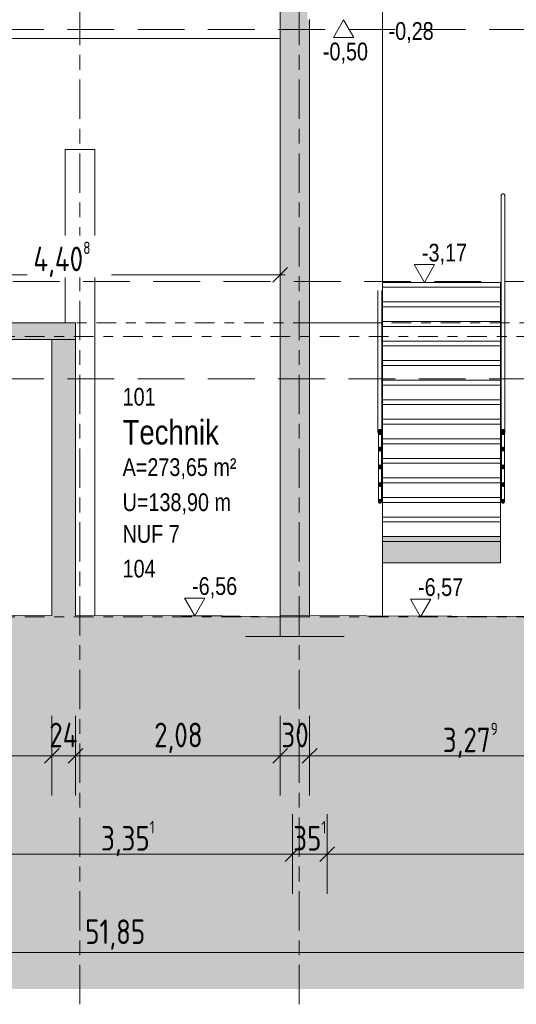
# Model space of a CAD drawing. Header units: metres. Extents: x -34 to 182, y -15 to 869.
# Tile 30 of 46: x 68 to 73, y -13 to -3. Entities that reach past the tile are written whole.
import ezdxf

# ---------------------------------------------------------------- set-up
doc = ezdxf.new("R2010")
doc.units = ezdxf.units.M
for name, pattern in [('_Ebene_', [0.4, 0.2, -0.1, 0, -0.1]), ('_Rasterlinie_', [0.75, 0.4, -0.1, 0.15, -0.1]), ('Abgebrochen', [0.714375, 0.47625, -0.238125])]:
    doc.linetypes.add(name, pattern=pattern)
for name, color, linetype, lineweight in [('A_Bem', 7, 'Continuous', 5), ('A_Bem-100', 7, 'Continuous', 5), ('A_Detailelemente', 7, 'Continuous', 9), ('A_Ebenen', 130, 'Continuous', 5), ('A_Geländer', 7, 'Continuous', 5), ('A_Geschossdecken', 7, 'Continuous', 5), ('A_Geschossdecken_Schraffur', 7, 'Continuous', 5), ('A_Hoehenkoten', 124, 'Continuous', 5), ('A_Linien_Raumtrennung', 7, 'Continuous', 5), ('A_Raster', 128, 'Continuous', 5), ('A_Raum-Txt', 16, 'Continuous', 5), ('A_Skelettbau_Tragwerk Stahlbeton', 142, 'Continuous', 5), ('A_Tragwerksstützen', 7, 'Continuous', 5), ('A_Treppe', 38, 'Continuous', 5), ('A_Wand', 244, 'Continuous', 5), ('A_Wand_Schraff', 1, 'Continuous', 5)]:
    doc.layers.add(name, color=color, linetype=linetype, lineweight=lineweight)
doc.styles.add('Arial', font='arial.ttf', dxfattribs={"width": 0.8, "height": 0.18})
doc.styles.add('Arial_B', font='txt', dxfattribs={"width": 0.8, "height": 0.25})
doc.styles.add('ISOCPEUR_1', font='isocpeur.ttf', dxfattribs={"width": 0.8, "height": 0.25})
doc.dimstyles.new('BLB-Standard_2_5_Aussen', dxfattribs={"dimscale": 0.3048, "dimtxt": 0.248995, "dimasz": 0.492126, "dimexe": 1.32874, "dimexo": 0.0625, "dimgap": 0.032808, "dimtad": 1, "dimdec": 1, "dimlfac": 100, "dimrnd": 0.1, "dimdsep": 46, "dimtxsty": 'ISOCPEUR_1', "dimblk1": 'OBLIQUE', "dimblk2": 'OBLIQUE', "dimsah": 1, "dimcen": 0.09, "dimdle": 0.164042, "dimazin": 0, "dimtfac": 1, "dimtdec": 4, "dimtix": 1, "dimtmove": 0, "dimatfit": 3, "dimfxl": 1.32874, "dimfxlon": 1, "dimtvp": 1, "dimtolj": 1, "dimtzin": 0, "dimarcsym": 2})
doc.dimstyles.new('BLB-Standard_2_5_Aussen_1', dxfattribs={"dimscale": 0.3048, "dimtxt": 0.248995, "dimasz": 0.492126, "dimexe": 1.32874, "dimexo": 0.0625, "dimgap": 0.032808, "dimtad": 1, "dimrnd": 0.001, "dimzin": 0, "dimdsep": 46, "dimtxsty": 'ISOCPEUR_1', "dimblk1": 'OBLIQUE', "dimblk2": 'OBLIQUE', "dimsah": 1, "dimcen": 0.09, "dimdle": 0.164042, "dimazin": 0, "dimtfac": 1, "dimtdec": 4, "dimtix": 1, "dimtmove": 0, "dimatfit": 3, "dimfxl": 1.32874, "dimfxlon": 1, "dimtvp": 1, "dimtolj": 1, "dimtzin": 0, "dimarcsym": 2})
doc.dimstyles.new('BLB-Standard_2_5_Aussen_maskiert', dxfattribs={"dimscale": 0.3048, "dimtxt": 0.248995, "dimasz": 0.492126, "dimexe": 1.32874, "dimexo": 0.0625, "dimgap": 0.032808, "dimtad": 1, "dimrnd": 0.001, "dimzin": 0, "dimdsep": 46, "dimtxsty": 'ISOCPEUR_1', "dimblk1": 'OBLIQUE', "dimblk2": 'OBLIQUE', "dimsah": 1, "dimcen": 0.09, "dimdle": 0.164042, "dimazin": 0, "dimtfac": 1, "dimtdec": 4, "dimtix": 1, "dimtmove": 0, "dimatfit": 3, "dimfxl": 1.32874, "dimfxlon": 1, "dimtvp": 1, "dimtfill": 1, "dimtolj": 1, "dimtzin": 0, "dimarcsym": 2})

# ---------------------------------------------------------------- blocks, each defined once
blk = doc.blocks.new('Geländer - Geländer-8098191-F')
at = {"layer": 'A_Geländer', "lineweight": 9}
for points in [[(1.255, -7.512), (1.259, -7.512), (1.264, -7.51), (1.267, -7.507), (1.273, -7.498), (1.275, -7.487), (1.273, -7.476), (1.267, -7.467), (1.264, -7.464), (1.259, -7.462), (1.255, -7.461), (1.25, -7.462), (1.246, -7.464), (1.242, -7.467), (1.237, -7.476), (1.235, -7.487), (1.237, -7.498), (1.242, -7.507), (1.246, -7.51), (1.25, -7.512)], [(1.252, -7.679), (1.258, -7.679), (1.264, -7.676), (1.268, -7.669), (1.27, -7.661), (1.268, -7.652), (1.264, -7.646), (1.258, -7.642), (1.252, -7.642), (1.246, -7.646), (1.241, -7.652), (1.24, -7.661), (1.241, -7.669), (1.246, -7.676), (1.248, -7.678)], [(1.258, -7.859), (1.264, -7.856), (1.268, -7.849), (1.27, -7.841), (1.268, -7.832), (1.264, -7.826), (1.258, -7.822), (1.252, -7.822), (1.246, -7.826), (1.241, -7.832), (1.24, -7.841), (1.241, -7.849), (1.246, -7.856), (1.252, -7.859)], [(1.252, -8.039), (1.258, -8.039), (1.264, -8.036), (1.268, -8.029), (1.27, -8.021), (1.268, -8.012), (1.264, -8.006), (1.258, -8.002), (1.252, -8.002), (1.246, -8.006), (1.241, -8.012), (1.24, -8.021), (1.241, -8.029), (1.246, -8.036), (1.248, -8.038)], [(1.252, -8.209), (1.258, -8.209), (1.264, -8.206), (1.268, -8.199), (1.27, -8.191), (1.268, -8.182), (1.264, -8.176), (1.258, -8.172), (1.252, -8.172), (1.246, -8.176), (1.241, -8.182), (1.24, -8.191), (1.241, -8.199), (1.246, -8.206), (1.248, -8.208)]]:
    blk.add_hatch(color=253, dxfattribs=at).paths.add_polyline_path(points, flags=0)
at = {"layer": 'A_Geländer', "color": 250, "lineweight": 9}
for p, q in [((1.235, -5.085), (1.235, -7.487)), ((1.275, -7.487), (1.275, -5.085)), ((1.24, -7.504), (1.24, -7.661)), ((1.27, -7.661), (1.27, -7.504)), ((1.24, -7.661), (1.24, -7.841)), ((1.27, -7.841), (1.27, -7.661)), ((1.24, -7.841), (1.24, -8.021)), ((1.27, -8.021), (1.27, -7.841)), ((1.24, -8.021), (1.24, -8.191)), ((1.27, -8.191), (1.27, -8.021))]:
    blk.add_line(p, q, dxfattribs=at)
at = {"layer": 'A_Geländer', "color": 250, "lineweight": 9, "flags": 128}
for points in [[(1.275, -7.487), (1.274, -7.481), (1.273, -7.476), (1.271, -7.471), (1.267, -7.467), (1.264, -7.464), (1.259, -7.462), (1.255, -7.461), (1.25, -7.462), (1.246, -7.464), (1.242, -7.467), (1.239, -7.471), (1.237, -7.476), (1.235, -7.481), (1.235, -7.487)], [(1.235, -7.487), (1.235, -7.493), (1.237, -7.498), (1.239, -7.503), (1.242, -7.507), (1.246, -7.51), (1.25, -7.512), (1.255, -7.512), (1.259, -7.512), (1.264, -7.51), (1.267, -7.507), (1.271, -7.503), (1.273, -7.498), (1.274, -7.493), (1.275, -7.487)], [(1.27, -7.661), (1.27, -7.656), (1.268, -7.652), (1.267, -7.649), (1.264, -7.646), (1.261, -7.643), (1.258, -7.642), (1.255, -7.641), (1.252, -7.642), (1.248, -7.643), (1.246, -7.646), (1.243, -7.649), (1.241, -7.652), (1.24, -7.656), (1.24, -7.661)], [(1.24, -7.661), (1.24, -7.665), (1.241, -7.669), (1.243, -7.672), (1.246, -7.676), (1.248, -7.678), (1.252, -7.679), (1.255, -7.68), (1.258, -7.679), (1.261, -7.678), (1.264, -7.676), (1.267, -7.672), (1.268, -7.669), (1.27, -7.665), (1.27, -7.661)], [(1.27, -7.841), (1.27, -7.836), (1.268, -7.832), (1.267, -7.829), (1.264, -7.826), (1.261, -7.823), (1.258, -7.822), (1.255, -7.821), (1.252, -7.822), (1.248, -7.823), (1.246, -7.826), (1.243, -7.829), (1.241, -7.832), (1.24, -7.836), (1.24, -7.841)], [(1.24, -7.841), (1.24, -7.845), (1.241, -7.849), (1.243, -7.852), (1.246, -7.856), (1.248, -7.858), (1.252, -7.859), (1.255, -7.86), (1.258, -7.859), (1.261, -7.858), (1.264, -7.856), (1.267, -7.852), (1.268, -7.849), (1.27, -7.845), (1.27, -7.841)], [(1.27, -8.021), (1.27, -8.016), (1.268, -8.012), (1.267, -8.009), (1.264, -8.006), (1.261, -8.003), (1.258, -8.002), (1.255, -8.001), (1.252, -8.002), (1.248, -8.003), (1.246, -8.006), (1.243, -8.009), (1.241, -8.012), (1.24, -8.016), (1.24, -8.021)], [(1.24, -8.021), (1.24, -8.025), (1.241, -8.029), (1.243, -8.032), (1.246, -8.036), (1.248, -8.038), (1.252, -8.039), (1.255, -8.04), (1.258, -8.039), (1.261, -8.038), (1.264, -8.036), (1.267, -8.032), (1.268, -8.029), (1.27, -8.025), (1.27, -8.021)], [(1.27, -8.191), (1.27, -8.186), (1.268, -8.182), (1.267, -8.179), (1.264, -8.176), (1.261, -8.173), (1.258, -8.172), (1.255, -8.171), (1.252, -8.172), (1.248, -8.173), (1.246, -8.176), (1.243, -8.179), (1.241, -8.182), (1.24, -8.186), (1.24, -8.191)], [(1.24, -8.191), (1.24, -8.195), (1.241, -8.199), (1.243, -8.202), (1.246, -8.206), (1.248, -8.208), (1.252, -8.209), (1.255, -8.21), (1.258, -8.209), (1.261, -8.208), (1.264, -8.206), (1.267, -8.202), (1.268, -8.199), (1.27, -8.195), (1.27, -8.191)]]:
    blk.add_lwpolyline(points, dxfattribs=at)
at = {"layer": 'A_Geländer', "color": 250, "lineweight": 9}
blk.add_open_spline([(1.275, -5.085), (1.275, -5.083), (1.274, -5.08), (1.272, -5.075), (1.269, -5.071), (1.265, -5.068), (1.26, -5.066), (1.253, -5.065), (1.246, -5.067), (1.241, -5.071), (1.237, -5.075), (1.235, -5.08), (1.235, -5.083), (1.235, -5.085)], degree=3, knots=[0, 0, 0, 0, 0.083333, 0.166667, 0.25, 0.333333, 0.416667, 0.5, 0.666667, 0.75, 0.833333, 0.916667, 1, 1, 1, 1], dxfattribs=at)
blk = doc.blocks.new('Geländer - Geländer-8098194-F')
at = {"layer": 'A_Geländer', "lineweight": 9}
for points in [[(0.004, -7.512), (0.009, -7.512), (0.013, -7.51), (0.017, -7.507), (0.022, -7.498), (0.024, -7.487), (0.022, -7.476), (0.017, -7.467), (0.013, -7.464), (0.009, -7.462), (0.004, -7.461), (0, -7.462), (-0.005, -7.464), (-0.008, -7.467), (-0.014, -7.476), (-0.016, -7.487), (-0.014, -7.498), (-0.008, -7.507), (-0.005, -7.51), (0, -7.512)], [(0.001, -7.679), (0.007, -7.679), (0.013, -7.676), (0.018, -7.669), (0.019, -7.661), (0.018, -7.652), (0.013, -7.646), (0.007, -7.642), (0.001, -7.642), (-0.005, -7.646), (-0.009, -7.652), (-0.011, -7.661), (-0.009, -7.669), (-0.005, -7.676), (-0.002, -7.678)], [(0.007, -7.859), (0.013, -7.856), (0.018, -7.849), (0.019, -7.841), (0.018, -7.832), (0.013, -7.826), (0.007, -7.822), (0.001, -7.822), (-0.005, -7.826), (-0.009, -7.832), (-0.011, -7.841), (-0.009, -7.849), (-0.005, -7.856), (0.001, -7.859)], [(0.007, -8.039), (0.013, -8.036), (0.018, -8.029), (0.019, -8.021), (0.018, -8.012), (0.013, -8.006), (0.007, -8.002), (0.001, -8.002), (-0.005, -8.006), (-0.009, -8.012), (-0.011, -8.021), (-0.009, -8.029), (-0.005, -8.036), (0.001, -8.039)], [(0.007, -8.209), (0.013, -8.206), (0.018, -8.199), (0.019, -8.191), (0.018, -8.182), (0.013, -8.176), (0.007, -8.172), (0.001, -8.172), (-0.005, -8.176), (-0.009, -8.182), (-0.011, -8.191), (-0.009, -8.199), (-0.005, -8.206), (0.001, -8.209)]]:
    blk.add_hatch(color=253, dxfattribs=at).paths.add_polyline_path(points, flags=0)
at = {"layer": 'A_Geländer', "color": 250, "lineweight": 9}
for p, q in [((-0.016, -6.047), (-0.016, -7.487)), ((0.024, -7.487), (0.024, -6.047)), ((-0.011, -7.504), (-0.011, -7.661)), ((0.019, -7.661), (0.019, -7.504)), ((-0.011, -7.661), (-0.011, -7.841)), ((0.019, -7.841), (0.019, -7.661)), ((-0.011, -7.841), (-0.011, -8.021)), ((0.019, -8.021), (0.019, -7.841)), ((-0.011, -8.021), (-0.011, -8.191)), ((0.019, -8.191), (0.019, -8.021))]:
    blk.add_line(p, q, dxfattribs=at)
at = {"layer": 'A_Geländer', "color": 250, "lineweight": 9, "flags": 128}
for points in [[(0.024, -7.487), (0.024, -7.481), (0.022, -7.476), (0.02, -7.471), (0.017, -7.467), (0.013, -7.464), (0.009, -7.462), (0.004, -7.461), (0, -7.462), (-0.005, -7.464), (-0.008, -7.467), (-0.012, -7.471), (-0.014, -7.476), (-0.015, -7.481), (-0.016, -7.487)], [(-0.016, -7.487), (-0.015, -7.493), (-0.014, -7.498), (-0.012, -7.503), (-0.008, -7.507), (-0.005, -7.51), (0, -7.512), (0.004, -7.512), (0.009, -7.512), (0.013, -7.51), (0.017, -7.507), (0.02, -7.503), (0.022, -7.498), (0.024, -7.493), (0.024, -7.487)], [(0.019, -7.661), (0.019, -7.656), (0.018, -7.652), (0.016, -7.649), (0.013, -7.646), (0.011, -7.643), (0.007, -7.642), (0.004, -7.641), (0.001, -7.642), (-0.002, -7.643), (-0.005, -7.646), (-0.008, -7.649), (-0.009, -7.652), (-0.011, -7.656), (-0.011, -7.661)], [(-0.011, -7.661), (-0.011, -7.665), (-0.009, -7.669), (-0.008, -7.672), (-0.005, -7.676), (-0.002, -7.678), (0.001, -7.679), (0.004, -7.68), (0.007, -7.679), (0.011, -7.678), (0.013, -7.676), (0.016, -7.672), (0.018, -7.669), (0.019, -7.665), (0.019, -7.661)], [(0.019, -7.841), (0.019, -7.836), (0.018, -7.832), (0.016, -7.829), (0.013, -7.826), (0.011, -7.823), (0.007, -7.822), (0.004, -7.821), (0.001, -7.822), (-0.002, -7.823), (-0.005, -7.826), (-0.008, -7.829), (-0.009, -7.832), (-0.011, -7.836), (-0.011, -7.841)], [(-0.011, -7.841), (-0.011, -7.845), (-0.009, -7.849), (-0.008, -7.852), (-0.005, -7.856), (-0.002, -7.858), (0.001, -7.859), (0.004, -7.86), (0.007, -7.859), (0.011, -7.858), (0.013, -7.856), (0.016, -7.852), (0.018, -7.849), (0.019, -7.845), (0.019, -7.841)], [(0.019, -8.021), (0.019, -8.016), (0.018, -8.012), (0.016, -8.009), (0.013, -8.006), (0.011, -8.003), (0.007, -8.002), (0.004, -8.001), (0.001, -8.002), (-0.002, -8.003), (-0.005, -8.006), (-0.008, -8.009), (-0.009, -8.012), (-0.011, -8.016), (-0.011, -8.021)], [(-0.011, -8.021), (-0.011, -8.025), (-0.009, -8.029), (-0.008, -8.032), (-0.005, -8.036), (-0.002, -8.038), (0.001, -8.039), (0.004, -8.04), (0.007, -8.039), (0.011, -8.038), (0.013, -8.036), (0.016, -8.032), (0.018, -8.029), (0.019, -8.025), (0.019, -8.021)], [(0.019, -8.191), (0.019, -8.186), (0.018, -8.182), (0.016, -8.179), (0.013, -8.176), (0.011, -8.173), (0.007, -8.172), (0.004, -8.171), (0.001, -8.172), (-0.002, -8.173), (-0.005, -8.176), (-0.008, -8.179), (-0.009, -8.182), (-0.011, -8.186), (-0.011, -8.191)], [(-0.011, -8.191), (-0.011, -8.195), (-0.009, -8.199), (-0.008, -8.202), (-0.005, -8.206), (-0.002, -8.208), (0.001, -8.209), (0.004, -8.21), (0.007, -8.209), (0.011, -8.208), (0.013, -8.206), (0.016, -8.202), (0.018, -8.199), (0.019, -8.195), (0.019, -8.191)]]:
    blk.add_lwpolyline(points, dxfattribs=at)
blk = doc.blocks.new('DIMBLOCK96-F')
at = {"layer": 'A_Bem-100'}
for p, q in [((42.936, -12.372), (42.936, -13.182)), ((42.936, -12.777), (42.936, -12.372)), ((94.786, -12.372), (94.786, -13.182)), ((94.786, -12.777), (94.786, -12.372)), ((42.936, -12.777), (94.786, -12.777))]:
    blk.add_line(p, q, dxfattribs=at)
at = {"layer": 'A_Bem-100', "lineweight": 9}
for p, q in [((42.936, -12.777), (43.011, -12.702)), ((94.786, -12.777), (94.861, -12.702)), ((42.936, -12.777), (42.861, -12.852)), ((94.786, -12.777), (94.711, -12.852))]:
    blk.add_line(p, q, dxfattribs=at)
at = {"layer": 'A_Bem-100', "color": 0, "insert": (68.572, -12.441), "char_height": 0.25, "width": 0.69316, "attachment_point": 1, "line_spacing_factor": 1.149209, "style": 'ISOCPEUR_1'}
blk.add_mtext('51,85', dxfattribs=at)
blk = doc.blocks.new('_Oblique')
at = {"color": 0, "linetype": 'ByBlock', "lineweight": -2}
blk.add_line((-0.5, -0.5), (0.5, 0.5), dxfattribs=at)
blk = doc.blocks.new('Höhenkoten - leer-6237472-F')
at = {"layer": 'A_Hoehenkoten'}
for p, q in [((-23.599, -6.765), (-23.806, -6.765)), ((-23.702, -6.945), (-23.806, -6.765)), ((-23.702, -6.945), (-23.599, -6.765))]:
    blk.add_line(p, q, dxfattribs=at)
blk = doc.blocks.new('DIMBLOCK125-F')
at = {"layer": 'A_Bem-100'}
for p, q in [((67.329, -11.372), (67.329, -12.182)), ((67.329, -11.777), (67.329, -11.372)), ((70.681, -11.372), (70.681, -12.182)), ((70.681, -11.777), (70.681, -11.372)), ((67.329, -11.777), (70.681, -11.777))]:
    blk.add_line(p, q, dxfattribs=at)
at = {"layer": 'A_Bem-100', "lineweight": 9}
for p, q in [((67.329, -11.777), (67.404, -11.702)), ((70.681, -11.777), (70.756, -11.702)), ((67.329, -11.777), (67.254, -11.852)), ((70.681, -11.777), (70.606, -11.852))]:
    blk.add_line(p, q, dxfattribs=at)
at = {"layer": 'A_Bem-100', "color": 0, "insert": (68.733, -11.441), "char_height": 0.25, "width": 0.65432, "attachment_point": 1, "line_spacing_factor": 1.149209, "style": 'ISOCPEUR_1'}
blk.add_mtext('3,35\\A2\\H0.5x;\\S1^  ;\\H2x;', dxfattribs=at)
blk = doc.blocks.new('DIMBLOCK126-F')
at = {"layer": 'A_Bem-100'}
for p, q in [((70.681, -11.372), (70.681, -12.182)), ((70.681, -11.777), (70.681, -11.372)), ((71.032, -11.372), (71.032, -12.182)), ((71.032, -11.777), (71.032, -11.372)), ((70.681, -11.777), (71.032, -11.777))]:
    blk.add_line(p, q, dxfattribs=at)
at = {"layer": 'A_Bem-100', "lineweight": 9}
for p, q in [((70.681, -11.777), (70.756, -11.702)), ((71.032, -11.777), (71.107, -11.702)), ((70.681, -11.777), (70.606, -11.852)), ((71.032, -11.777), (70.957, -11.852))]:
    blk.add_line(p, q, dxfattribs=at)
at = {"layer": 'A_Bem-100', "color": 0, "insert": (70.687, -11.441), "char_height": 0.25, "width": 0.40633, "attachment_point": 1, "line_spacing_factor": 1.149209, "style": 'ISOCPEUR_1'}
blk.add_mtext('35\\A2\\H0.5x;\\S1^  ;\\H2x;', dxfattribs=at)
blk = doc.blocks.new('DIMBLOCK127-F')
at = {"layer": 'A_Bem-100'}
for p, q in [((71.032, -11.372), (71.032, -12.182)), ((71.032, -11.777), (71.032, -11.372)), ((94.286, -11.372), (94.286, -12.182)), ((94.286, -11.777), (94.286, -11.372)), ((71.032, -11.777), (94.286, -11.777))]:
    blk.add_line(p, q, dxfattribs=at)
at = {"layer": 'A_Bem-100', "lineweight": 9}
for p, q in [((71.032, -11.777), (71.107, -11.702)), ((94.286, -11.777), (94.361, -11.702)), ((71.032, -11.777), (70.957, -11.852)), ((94.286, -11.777), (94.211, -11.852))]:
    blk.add_line(p, q, dxfattribs=at)
at = {"layer": 'A_Bem-100', "color": 0, "insert": (82.298, -11.441), "char_height": 0.25, "width": 0.86645, "attachment_point": 1, "line_spacing_factor": 1.149209, "style": 'ISOCPEUR_1'}
blk.add_mtext('23,25\\A2\\H0.5x;\\S4^  ;\\H2x;', dxfattribs=at)
blk = doc.blocks.new('DIMBLOCK143-F')
at = {"layer": 'A_Bem-100'}
for p, q in [((66.146, -5.484), (66.146, -6.294)), ((66.146, -5.889), (66.146, -5.484)), ((70.554, -5.484), (70.554, -6.294)), ((70.554, -5.889), (70.554, -5.484)), ((66.146, -5.889), (70.604, -5.889))]:
    blk.add_line(p, q, dxfattribs=at)
at = {"layer": 'A_Bem-100', "lineweight": 9}
for p, q in [((66.146, -5.889), (66.071, -5.964)), ((66.146, -5.889), (66.221, -5.814)), ((70.554, -5.889), (70.479, -5.964)), ((70.554, -5.889), (70.629, -5.814))]:
    blk.add_line(p, q, dxfattribs=at)
at = {"layer": 'A_Bem-100', "color": 0, "insert": (68.045, -5.552), "char_height": 0.25, "width": 0.732, "attachment_point": 1, "line_spacing_factor": 1.149209, "style": 'ISOCPEUR_1', "bg_fill": 3, "box_fill_scale": 1.25, "bg_fill_color": 256, "bg_fill_true_color": 13158600, "bg_fill_transparency": 0}
blk.add_mtext('4,40\\A2\\H0.5x;\\S8^  ;\\H2x;', dxfattribs=at)
blk = doc.blocks.new('DIMBLOCK159-F')
at = {"layer": 'A_Bem-100'}
for p, q in [((66.253, -10.372), (66.253, -11.182)), ((66.253, -10.777), (66.253, -10.372)), ((68.234, -10.372), (68.234, -11.182)), ((68.234, -10.777), (68.234, -10.372)), ((66.253, -10.777), (68.234, -10.777))]:
    blk.add_line(p, q, dxfattribs=at)
at = {"layer": 'A_Bem-100', "lineweight": 9}
for p, q in [((66.253, -10.777), (66.328, -10.702)), ((68.234, -10.777), (68.309, -10.702)), ((66.253, -10.777), (66.178, -10.852)), ((68.234, -10.777), (68.159, -10.852))]:
    blk.add_line(p, q, dxfattribs=at)
at = {"layer": 'A_Bem-100', "color": 0, "insert": (66.991, -10.441), "char_height": 0.25, "width": 0.60651, "attachment_point": 1, "line_spacing_factor": 1.149209, "style": 'ISOCPEUR_1'}
blk.add_mtext('1,98\\A2\\H0.5x;\\S1^  ;\\H2x;', dxfattribs=at)
blk = doc.blocks.new('DIMBLOCK160-F')
at = {"layer": 'A_Bem-100'}
for p, q in [((68.234, -10.372), (68.234, -11.182)), ((68.234, -10.777), (68.234, -10.372)), ((68.474, -10.372), (68.474, -11.182)), ((68.474, -10.777), (68.474, -10.372)), ((68.234, -10.777), (68.474, -10.777))]:
    blk.add_line(p, q, dxfattribs=at)
at = {"layer": 'A_Bem-100', "lineweight": 9}
for p, q in [((68.234, -10.777), (68.309, -10.702)), ((68.474, -10.777), (68.549, -10.702)), ((68.234, -10.777), (68.159, -10.852)), ((68.474, -10.777), (68.399, -10.852))]:
    blk.add_line(p, q, dxfattribs=at)
at = {"layer": 'A_Bem-100', "color": 0, "insert": (68.207, -10.441), "char_height": 0.25, "width": 0.35255, "attachment_point": 1, "line_spacing_factor": 1.149209, "style": 'ISOCPEUR_1'}
blk.add_mtext('24', dxfattribs=at)
blk = doc.blocks.new('DIMBLOCK161-F')
at = {"layer": 'A_Bem-100'}
for p, q in [((68.474, -10.372), (68.474, -11.182)), ((68.474, -10.777), (68.474, -10.372)), ((70.554, -10.372), (70.554, -11.182)), ((70.554, -10.777), (70.554, -10.372)), ((68.474, -10.777), (70.554, -10.777))]:
    blk.add_line(p, q, dxfattribs=at)
at = {"layer": 'A_Bem-100', "lineweight": 9}
for p, q in [((68.474, -10.777), (68.549, -10.702)), ((70.554, -10.777), (70.629, -10.702)), ((68.474, -10.777), (68.399, -10.852)), ((70.554, -10.777), (70.479, -10.852))]:
    blk.add_line(p, q, dxfattribs=at)
at = {"layer": 'A_Bem-100', "color": 0, "insert": (69.273, -10.441), "char_height": 0.25, "width": 0.57664, "attachment_point": 1, "line_spacing_factor": 1.149209, "style": 'ISOCPEUR_1'}
blk.add_mtext('2,08', dxfattribs=at)
blk = doc.blocks.new('DIMBLOCK162-F')
at = {"layer": 'A_Bem-100'}
for p, q in [((70.554, -10.372), (70.554, -11.182)), ((70.554, -10.777), (70.554, -10.372)), ((70.854, -10.372), (70.854, -11.182)), ((70.854, -10.777), (70.854, -10.372)), ((70.554, -10.777), (70.854, -10.777))]:
    blk.add_line(p, q, dxfattribs=at)
at = {"layer": 'A_Bem-100', "lineweight": 9}
for p, q in [((70.554, -10.777), (70.629, -10.702)), ((70.854, -10.777), (70.929, -10.702)), ((70.554, -10.777), (70.479, -10.852)), ((70.854, -10.777), (70.779, -10.852))]:
    blk.add_line(p, q, dxfattribs=at)
at = {"layer": 'A_Bem-100', "color": 0, "insert": (70.567, -10.441), "char_height": 0.25, "width": 0.32865, "attachment_point": 1, "line_spacing_factor": 1.149209, "style": 'ISOCPEUR_1'}
blk.add_mtext('30', dxfattribs=at)
blk = doc.blocks.new('DIMBLOCK163-F')
at = {"layer": 'A_Bem-100'}
for p, q in [((70.854, -10.372), (70.854, -11.182)), ((70.854, -10.777), (70.854, -10.372)), ((74.133, -10.372), (74.133, -11.182)), ((74.133, -10.777), (74.133, -10.372)), ((70.854, -10.777), (74.133, -10.777))]:
    blk.add_line(p, q, dxfattribs=at)
at = {"layer": 'A_Bem-100', "lineweight": 9}
for p, q in [((70.854, -10.777), (70.929, -10.702)), ((74.133, -10.777), (74.208, -10.702)), ((70.854, -10.777), (70.779, -10.852)), ((74.133, -10.777), (74.058, -10.852))]:
    blk.add_line(p, q, dxfattribs=at)
at = {"layer": 'A_Bem-100', "color": 0, "insert": (72.208, -10.441), "char_height": 0.25, "width": 0.68419, "attachment_point": 1, "line_spacing_factor": 1.149209, "style": 'ISOCPEUR_1'}
blk.add_mtext('3,27\\A2\\H0.5x;\\S9^  ;\\H2x;', dxfattribs=at)

msp = doc.modelspace()

# ---------------------------------------------------------------- hatches: boundary and pattern name
at = {"layer": 'A_Detailelemente'}
msp.add_hatch(color=254, dxfattribs=at).paths.add_polyline_path([(72.0582, -13.1485), (97.4159, -13.1485), (97.4159, -4.1477), (94.786, -4.1014), (94.786, -9.5651), (95.136, -9.5651), (95.136, -10.0651), (93.936, -10.0651), (93.936, -9.5651), (71.2035, -9.5651), (71.2035, -10.0651), (70.2035, -10.0651), (70.2035, -9.5651), (58.2009, -9.5651), (58.2009, -10.0651), (57.2009, -10.0651), (57.2009, -9.5651), (57.551, -9.5651), (57.551, -7.1851), (52.0347, -7.1851), (52.0347, -8.0351), (51.114, -8.0351), (51.114, -7.1851), (43.6656, -7.1851), (43.6656, -8.0351), (42.5856, -8.0351), (42.5856, -7.1851), (40.4356, -7.1851), (40.4356, -3.611), (40.2592, -3.621), (39.4553, -3.6308), (39.4553, -13.1485), (68.4356, -13.1485)], flags=0)
at = {"layer": 'A_Geschossdecken_Schraffur', "lineweight": 9}
for points in [[(68.4356, -6.5451), (68.474, -6.5451), (68.474, -6.3751), (59.964, -6.3751), (59.964, -6.5451), (66.6244, -6.5451)], [(70.5535, -9.5651), (70.5535, -9.3651), (70.4118, -9.3636), (70.3351, -9.3606), (69.9648, -9.3562), (69.5521, -9.3537), (67.1034, -9.3482), (63.0018, -9.3535), (60.5171, -9.3699), (58.8972, -9.3828), (58.1181, -9.3699), (57.551, -9.3651), (57.551, -9.5651), (70.2469, -9.5651)], [(82.9258, -9.5651), (94.786, -9.5651), (94.786, -9.3132), (94.6434, -9.3132), (88.8972, -9.3531), (88.6575, -9.3588), (84.177, -9.367), (83.3972, -9.3631), (82.1624, -9.3651), (74.4885, -9.3651), (70.5535, -9.3531), (70.5535, -9.5651), (75.6807, -9.5651)]]:
    msp.add_hatch(color=253, dxfattribs=at).paths.add_polyline_path(points, flags=0)
h = msp.add_hatch(color=253, dxfattribs=at)
h.paths.add_polyline_path([(70.2035, -10.0651), (71.2035, -10.0651), (71.2035, -9.5651), (70.2035, -9.5651)], flags=0)
h.paths.add_polyline_path([(94.6721, -10.0651), (94.6721, -9.5651), (93.936, -9.5651), (93.936, -10.0651)], flags=0)
h.paths.add_polyline_path([(57.551, -10.0651), (58.2009, -10.0651), (58.2009, -9.5651), (57.2009, -9.5651), (57.2009, -10.0651)], flags=0)
at = {"layer": 'A_Treppe'}
msp.add_hatch(color=143, dxfattribs=at).paths.add_polyline_path([(72.511, -8.5998), (72.794, -8.5998), (72.794, -8.5498), (71.594, -8.5498), (71.594, -8.5998), (72.0582, -8.5998)], flags=0)
at = {"layer": 'A_Treppe', "lineweight": 9}
msp.add_hatch(color=253, dxfattribs=at).paths.add_polyline_path([(72.794, -8.8161), (72.794, -8.5998), (71.594, -8.5998), (71.594, -8.8161), (72.511, -8.8161)], flags=0)
at = {"layer": 'A_Wand_Schraff', "lineweight": 9}
for points in [[(70.8535, -9.3651), (70.8535, -3.2939), (70.8295, -3.2939), (70.8295, -3.0872), (70.5535, -3.0947), (70.5535, -9.3651)], [(68.474, -9.3512), (68.474, -6.5451), (68.234, -6.5451), (68.234, -9.3507), (68.4356, -9.3512)]]:
    msp.add_hatch(color=253, dxfattribs=at).paths.add_polyline_path(points, flags=0)

# ---------------------------------------------------------------- linework, layer by layer
at = {"layer": 'A_Ebenen', "color": 31, "linetype": 'Abgebrochen'}
for p, q in [((98.1569, -3.3951), (38.7395, -3.3951)), ((96.8869, -5.9551), (40.0095, -5.9551)), ((98.1569, -6.9451), (38.7395, -6.9451))]:
    msp.add_line(p, q, dxfattribs=at)
at = {"layer": 'A_Ebenen', "color": 170, "linetype": '_Ebene_', "lineweight": 9}
for p, q in [((96.8869, -6.3751), (40.0095, -6.3751)), ((98.1569, -6.5151), (38.7395, -6.5151)), ((98.1569, -9.3651), (38.7395, -9.3651))]:
    msp.add_line(p, q, dxfattribs=at)
at = {"layer": 'A_Geschossdecken', "color": 250, "lineweight": 9}
for p, q in [((68.474, -6.3751), (59.964, -6.3751)), ((68.474, -6.5451), (68.474, -6.3751)), ((60.204, -6.5451), (68.234, -6.5451)), ((68.234, -9.3507), (67.1034, -9.3482)), ((69.5521, -9.3537), (68.474, -9.3512)), ((69.9648, -9.3562), (69.5521, -9.3537)), ((70.3351, -9.3606), (69.9648, -9.3562)), ((70.4118, -9.3636), (70.3351, -9.3606)), ((70.3351, -9.3606), (70.5535, -9.3651)), ((70.5535, -9.3651), (70.4118, -9.3636)), ((74.4885, -9.3651), (70.5535, -9.3531)), ((70.5535, -9.5651), (70.5535, -9.3651)), ((70.2035, -9.5651), (71.2035, -9.5651))]:
    msp.add_line(p, q, dxfattribs=at)
at = {"layer": 'A_Linien_Raumtrennung', "color": 250, "lineweight": 9}
for p, q in [((70.8535, -6.3751), (71.5486, -6.3751)), ((71.5886, -6.3751), (71.5935, -6.3751))]:
    msp.add_line(p, q, dxfattribs=at)
at = {"layer": 'A_Raster', "linetype": '_Rasterlinie_', "lineweight": 9}
for p, q in [((68.5185, -13.3036), (68.5185, 13.0853)), ((70.746, -13.3036), (70.746, 13.0853))]:
    msp.add_line(p, q, dxfattribs=at)
at = {"layer": 'A_Skelettbau_Tragwerk Stahlbeton', "color": 250, "lineweight": 9}
msp.add_line((66.1465, -3.4851), (70.5535, -3.4851), dxfattribs=at)
at = {"layer": 'A_Tragwerksstützen', "color": 250, "lineweight": 9}
for p, q in [((71.5935, -3.067), (71.5935, -9.3563)), ((68.3685, -4.6151), (68.6685, -4.6151)), ((68.3685, -6.3751), (68.3685, -4.6151)), ((68.6685, -9.3517), (68.6685, -4.6151))]:
    msp.add_line(p, q, dxfattribs=at)
at = {"layer": 'A_Treppe', "color": 250, "lineweight": 9}
for p, q in [((71.594, -5.9651), (72.794, -5.9651)), ((71.594, -6.0151), (71.594, -5.9651)), ((72.794, -6.0151), (72.794, -5.9651)), ((71.594, -6.1639), (71.594, -6.0151)), ((72.794, -6.0151), (71.594, -6.0151)), ((72.794, -6.0151), (71.594, -6.0151)), ((72.794, -6.0151), (72.794, -6.1639)), ((71.594, -6.1639), (72.794, -6.1639)), ((71.594, -6.2139), (71.594, -6.1639)), ((72.794, -6.2139), (72.794, -6.1639)), ((71.594, -6.3627), (71.594, -6.2139)), ((72.794, -6.2139), (71.594, -6.2139)), ((72.794, -6.2139), (71.594, -6.2139)), ((72.794, -6.2139), (72.794, -6.3627)), ((71.594, -6.3627), (72.794, -6.3627)), ((71.594, -6.4127), (71.594, -6.3627)), ((72.794, -6.4127), (72.794, -6.3627)), ((71.594, -6.5616), (71.594, -6.4127)), ((72.794, -6.4127), (71.594, -6.4127)), ((72.794, -6.4127), (71.594, -6.4127)), ((72.794, -6.4127), (72.794, -6.5616)), ((71.594, -6.5616), (72.794, -6.5616)), ((71.594, -6.6116), (71.594, -6.5616)), ((72.794, -6.6116), (72.794, -6.5616)), ((71.594, -6.7604), (71.594, -6.6116)), ((72.794, -6.6116), (71.594, -6.6116)), ((72.794, -6.6116), (71.594, -6.6116)), ((72.794, -6.6116), (72.794, -6.7604)), ((71.594, -6.7604), (72.794, -6.7604)), ((71.594, -6.8104), (71.594, -6.7604)), ((72.794, -6.8104), (72.794, -6.7604)), ((71.594, -6.9592), (71.594, -6.8104)), ((72.794, -6.8104), (71.594, -6.8104)), ((72.794, -6.8104), (71.594, -6.8104)), ((72.794, -6.8104), (72.794, -6.9592)), ((71.594, -6.9592), (72.794, -6.9592)), ((71.594, -7.0092), (71.594, -6.9592)), ((72.794, -7.0092), (72.794, -6.9592)), ((71.594, -7.158), (71.594, -7.0092)), ((72.794, -7.0092), (71.594, -7.0092)), ((72.794, -7.0092), (71.594, -7.0092)), ((72.794, -7.0092), (72.794, -7.158)), ((71.594, -7.158), (72.794, -7.158)), ((71.594, -7.208), (71.594, -7.158)), ((72.794, -7.208), (72.794, -7.158)), ((71.594, -7.3569), (71.594, -7.208)), ((72.794, -7.208), (71.594, -7.208)), ((72.794, -7.208), (71.594, -7.208)), ((72.794, -7.208), (72.794, -7.3569)), ((71.594, -7.3569), (72.794, -7.3569)), ((71.594, -7.4069), (71.594, -7.3569)), ((72.794, -7.4069), (72.794, -7.3569)), ((71.594, -7.5557), (71.594, -7.4069)), ((72.794, -7.4069), (71.594, -7.4069)), ((72.794, -7.4069), (71.594, -7.4069)), ((72.794, -7.4069), (72.794, -7.5557)), ((71.594, -7.5557), (72.794, -7.5557)), ((71.594, -7.6057), (71.594, -7.5557)), ((71.594, -7.7545), (71.594, -7.6057)), ((72.794, -7.6057), (71.594, -7.6057)), ((72.794, -7.6057), (71.594, -7.6057)), ((72.794, -7.6057), (72.794, -7.5557)), ((72.794, -7.6057), (72.794, -7.7545)), ((71.594, -7.7545), (72.794, -7.7545)), ((71.594, -7.8045), (71.594, -7.7545)), ((71.594, -7.9533), (71.594, -7.8045)), ((72.794, -7.8045), (71.594, -7.8045)), ((72.794, -7.8045), (71.594, -7.8045)), ((72.794, -7.8045), (72.794, -7.7545)), ((72.794, -7.8045), (72.794, -7.9533)), ((71.594, -7.9533), (72.794, -7.9533)), ((71.594, -8.0033), (71.594, -7.9533)), ((71.594, -8.1522), (71.594, -8.0033)), ((72.794, -8.0033), (71.594, -8.0033)), ((72.794, -8.0033), (71.594, -8.0033)), ((72.794, -8.0033), (72.794, -7.9533)), ((72.794, -8.0033), (72.794, -8.1522)), ((71.594, -8.1522), (72.794, -8.1522)), ((71.594, -8.2022), (71.594, -8.1522)), ((71.594, -8.351), (71.594, -8.2022)), ((72.794, -8.2022), (71.594, -8.2022)), ((72.794, -8.2022), (71.594, -8.2022)), ((72.794, -8.2022), (72.794, -8.1522)), ((72.794, -8.2022), (72.794, -8.351)), ((71.594, -8.351), (72.794, -8.351)), ((71.594, -8.401), (71.594, -8.351)), ((71.594, -8.5498), (71.594, -8.401)), ((72.794, -8.401), (71.594, -8.401)), ((72.794, -8.401), (71.594, -8.401)), ((72.794, -8.401), (72.794, -8.351)), ((72.794, -8.401), (72.794, -8.5498)), ((72.794, -8.5498), (71.594, -8.5498)), ((71.594, -8.5498), (71.594, -8.5998)), ((72.794, -8.5998), (71.594, -8.5998)), ((71.594, -8.5998), (71.594, -8.8161)), ((71.594, -8.5998), (72.794, -8.5998)), ((72.794, -8.5998), (72.794, -8.5498)), ((72.794, -8.8161), (72.794, -8.5998)), ((71.594, -8.8161), (72.794, -8.8161))]:
    msp.add_line(p, q, dxfattribs=at)
at = {"layer": 'A_Wand', "color": 250, "lineweight": 9}
for p, q in [((70.5535, -3.0947), (70.5535, -9.3651)), ((70.8535, -9.3651), (70.8535, -3.2939)), ((68.474, -6.5451), (68.234, -6.5451)), ((68.234, -6.5451), (68.234, -9.3507)), ((68.474, -9.3512), (68.474, -6.5451)), ((70.5535, -9.3651), (70.8535, -9.3651))]:
    msp.add_line(p, q, dxfattribs=at)

# ---------------------------------------------------------------- block references
at = {"layer": 'A_Geländer', "color": 250, "lineweight": 9}
for name in ['Geländer - Geländer-8098191-F', 'Geländer - Geländer-8098194-F']:
    msp.add_blockref(name, (71.5645, 0), dxfattribs=at)
at = {"layer": 'A_Hoehenkoten', "extrusion": (0, 0, -1), "rotation": 180}
msp.add_blockref('Höhenkoten - leer-6237472-F', (-94.9015, -10.2402), dxfattribs=at)
at = {"layer": 'A_Hoehenkoten', "extrusion": (0, 0, -1)}
for p in [(-48.3188, 0.98), (-48.2797, -2.42)]:
    msp.add_blockref('Höhenkoten - leer-6237472-F', p, dxfattribs=at)
at = {"layer": 'A_Hoehenkoten'}
msp.add_blockref('Höhenkoten - leer-6237472-F', (93.3873, -2.4094), dxfattribs=at)

# ---------------------------------------------------------------- texts
at = {"layer": 'A_Hoehenkoten', "char_height": 0.18, "width": 0.542095, "attachment_point": 1, "line_spacing_factor": 0.941778, "style": 'Arial'}
for s, insert in [('-0,28', (71.6565, -3.3199)), ('-0,50', (70.9886, -3.5282)), ('-3,17', (71.9954, -5.5729)), ('-6,56', (69.6589, -8.9623)), ('-6,57', (71.9563, -8.9729))]:
    msp.add_mtext(s, dxfattribs=dict(at, insert=insert))
at = {"layer": 'A_Raum-Txt', "attachment_point": 1}
for s, insert, char_height, width, style in [('101', (68.9526, -7.0379), 0.18, 0.40405, 'Arial'), ('Technik', (68.9526, -7.3633), 0.25, 1.269873, 'Arial_B'), ('A=273,65 m²', (68.9526, -7.7531), 0.18, 1.378902, 'Arial'), ('U=138,90 m', (68.9526, -8.1098), 0.18, 1.314767, 'Arial'), ('NUF 7', (68.9526, -8.4324), 0.18, 0.692658, 'Arial'), ('104', (68.9526, -8.7851), 0.18, 0.40405, 'Arial')]:
    msp.add_mtext(s, dxfattribs=dict(at, insert=insert, char_height=char_height, width=width, style=style))

# ---------------------------------------------------------------- dimensions: what is measured, and where the dimension line sits
at = {"layer": 'A_Bem'}
for base, p1, p2, text, dimstyle, override, picture, middle in [((68.234, -10.7774), (66.2534, -10.3724), (68.234, -10.3724), '\\A1;1,98\\Q;{\\A1;{\\H0.5x;\\S1^ ;}}', 'BLB-Standard_2_5_Aussen_1', {"dimpost": '<>', "dimfxl": 1.980542}, 'DIMBLOCK159-F', (67.2437, -10.6174)), ((74.1329, -10.7774), (70.8535, -10.3724), (74.1329, -10.3724), '\\A1;3,27\\Q;{\\A1;{\\H0.5x;\\S9^ ;}}', 'BLB-Standard_2_5_Aussen_1', {"dimpost": '<>', "dimfxl": 3.279421}, 'DIMBLOCK163-F', (72.4932, -10.6174)), ((70.6809, -11.7774), (67.3295, -11.3724), (70.6809, -11.3724), '\\A1;3,35\\Q;{\\A1;{\\H0.5x;\\S1^ ;}}', 'BLB-Standard_2_5_Aussen_1', {"dimpost": '<>', "dimfxl": 3.351378}, 'DIMBLOCK125-F', (69.0052, -11.6174)), ((71.0318, -11.7774), (70.6809, -11.3724), (71.0318, -11.3724), '\\A1;35\\Q;{\\A1;{\\H0.5x;\\S1^ ;}}', 'BLB-Standard_2_5_Aussen', {"dimpost": '<>', "dimfxl": 0.350975}, 'DIMBLOCK126-F', (70.8563, -11.6424)), ((94.286, -11.7774), (71.0318, -11.3724), (94.286, -11.3724), '\\A1;23,25\\Q;{\\A1;{\\H0.5x;\\S4^ ;}}', 'BLB-Standard_2_5_Aussen_1', {"dimpost": '<>', "dimfxl": 23.254138}, 'DIMBLOCK127-F', (82.6589, -11.6174))]:
    dim = msp.add_linear_dim(base=base, p1=p1, p2=p2, text=text, dimstyle=dimstyle, override=override, dxfattribs=at)
    dim.commit()
    dim.dimension.update_dxf_attribs({"geometry": picture, "text_midpoint": middle})
for base, p1, p2, dimstyle, override, picture, middle in [((68.474, -10.7774), (68.234, -10.3724), (68.474, -10.3724), 'BLB-Standard_2_5_Aussen', {"dimpost": '<>', "dimfxl": 0.24}, 'DIMBLOCK160-F', (68.354, -10.6424)), ((70.5535, -10.7774), (68.474, -10.3724), (70.5535, -10.3724), 'BLB-Standard_2_5_Aussen_1', {"dimpost": '<>', "dimfxl": 2.079528}, 'DIMBLOCK161-F', (69.5137, -10.6424)), ((70.8535, -10.7774), (70.5535, -10.3724), (70.8535, -10.3724), 'BLB-Standard_2_5_Aussen', {"dimpost": '<>', "dimfxl": 0.3}, 'DIMBLOCK162-F', (70.7035, -10.6424)), ((94.786, -12.7774), (42.9356, -12.3724), (94.786, -12.3724), 'BLB-Standard_2_5_Aussen_1', {"dimpost": '<>', "dimfxl": 51.850392}, 'DIMBLOCK96-F', (68.8608, -12.6424))]:
    dim = msp.add_linear_dim(base=base, p1=p1, p2=p2, dimstyle=dimstyle, override=override, dxfattribs=at)
    dim.commit()
    dim.dimension.update_dxf_attribs({"geometry": picture, "text_midpoint": middle})

# ---------------------------------------------------------------- next in the draw order: dimensions: what is measured, and where the dimension line sits
dim = msp.add_linear_dim(base=(70.5535, -5.8886), p1=(66.1459, -5.4836), p2=(70.5535, -5.4836), text='\\A1;4,40\\Q;{\\A1;{\\H0.5x;\\S8^ ;}}', dimstyle='BLB-Standard_2_5_Aussen_maskiert', override={"dimpost": '<>', "dimfxl": 4.407633}, dxfattribs=at)
dim.commit()
dim.dimension.update_dxf_attribs({"geometry": 'DIMBLOCK143-F', "text_midpoint": (68.3497, -5.7286)})

doc.saveas('drawing.dxf')
